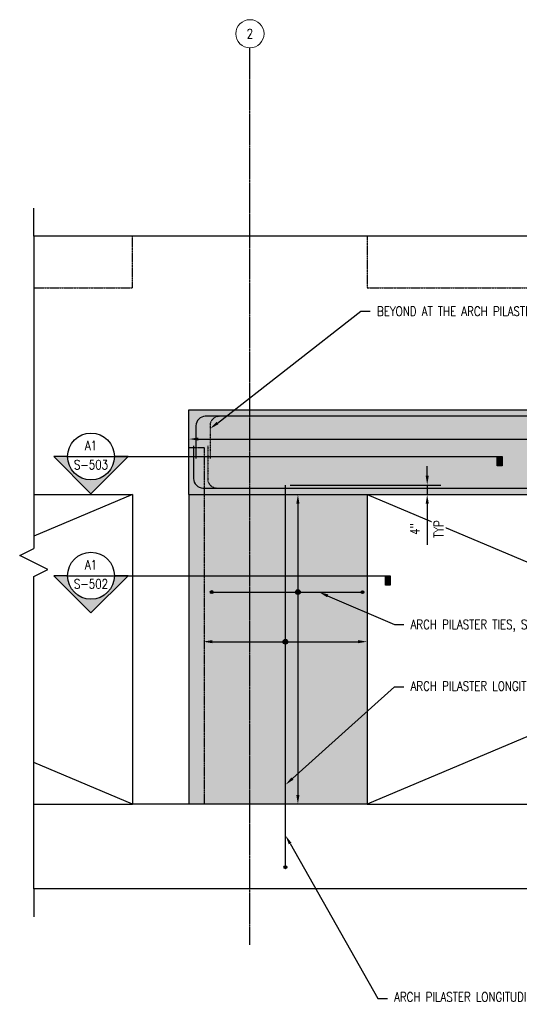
# Model space of a CAD drawing. Header units: inches. Extents: x 504 to 3699, y -85 to 334.
# Tile 1 of 3: x 504 to 716, y -85 to 334. Entities that reach past the tile are written whole.
import ezdxf
from ezdxf import colors
from ezdxf.entities.mleader import LeaderData, LeaderLine
from ezdxf.enums import TextEntityAlignment as Align
from ezdxf.math import Vec2, Vec3

# ---------------------------------------------------------------- set-up
doc = ezdxf.new("R2010")
doc.units = ezdxf.units.IN
doc.header["$MEASUREMENT"] = 0
doc.linetypes.add('CENTER2', pattern=[1.125, 0.75, -0.125, 0.125, -0.125])
doc.linetypes.add('Dash', pattern=[0.25, 0.125, -0.125])
for name, color, linetype, lineweight in [('A-DETL', 90, 'Continuous', 9), ('A-FLOR', 5, 'Continuous', 18), ('A-FLOR-HDLN', 1, 'Dash', 18), ('A-WALL', 4, 'Continuous', 18), ('G-ANNO-SYMB', 2, 'Continuous', 25), ('S-ANNO-SYMB', 2, 'Continuous', 25), ('S-BEAM', 12, 'Continuous', 9), ('S-COLS', 2, 'Continuous', 9), ('S-GRID', 1, 'CENTER2', 18), ('S-GRID-IDEN', 1, 'Continuous', 9)]:
    doc.layers.add(name, color=color, linetype=linetype, lineweight=lineweight)
for name, color, linetype in [('A-DETL-THIN', 1, 'Continuous'), ('G-ANNO-TTLB', 7, 'Continuous'), ('S-ANNO-NOTE', 2, 'Continuous'), ('S-ANNO-TEXT', 2, 'Continuous'), ('S-REIN-RBAR', 4, 'Continuous')]:
    doc.layers.add(name, color=color, linetype=linetype)
doc.layers.add('S-BEAM-HTCH-PRPT', color=252, linetype='Continuous', transparency=0.7)
doc.styles.add('Annotative', font='romans.shx', dxfattribs={"width": 0.8, "height": 0.125})
doc.styles.add('Arial', font='romans.shx', dxfattribs={"width": 0.8})
doc.styles.add('ROMANS', font='romans.shx', dxfattribs={"width": 0.8})
doc.dimstyles.new('Annotative', dxfattribs={"dimscale": 0, "dimtxt": 0.125, "dimasz": 0.125, "dimexe": 0.18, "dimexo": 0.0625, "dimgap": 0.09, "dimtad": 1, "dimdec": 3, "dimzin": 3, "dimdsep": 46, "dimlunit": 4, "dimtxsty": 'Annotative', "dimcen": 0.09, "dimclrt": 2, "dimazin": 2, "dimtfac": 1, "dimtdec": 3, "dimtmove": 0, "dimatfit": 0, "dimfxl": 1, "dimtfill": 1, "dimfrac": 2, "dimtolj": 1, "dimtzin": 0, "dimarcsym": 0})

# ---------------------------------------------------------------- blocks, each defined once
blk = doc.blocks.new('032100_ReinforcementBar-Section - _ 10-702371-ARCH BEAM TO ARCH PILASTER REINFORCEMENT ELEVATION')
h = blk.add_hatch(color=256)
h.dxf.hatch_style = 1
h.paths.add_polyline_path([(618.59, -26.84, 1), (619.84, -26.84, 1)])
blk.add_circle((619.21, -26.84), 0.625)
blk = doc.blocks.new('032100_ReinforcementBar-Section - _ 10-1678638-ARCH BEAM TO ARCH PILASTER REINFORCEMENT ELEVATION')
h = blk.add_hatch(color=256)
h.dxf.hatch_style = 1
h.paths.add_polyline_path([(645.67, 90.37, 1), (644.42, 90.37, 1)])
blk.add_circle((645.04, 90.37), 0.625)
blk = doc.blocks.new('Grid - Circle 3_8_-570341-ARCH BEAM TO ARCH PILASTER REINFORCEMENT ELEVATION')
at = {"layer": 'S-GRID-IDEN'}
blk.add_circle((604.08, 328.25), 6, dxfattribs=at)
blk = doc.blocks.new('HDR-Si_Dot-Symbol - Dot-HDR-1675454-ARCH BEAM TO ARCH PILASTER REINFORCEMENT ELEVATION')
h = blk.add_hatch(color=256)
h.dxf.hatch_style = 1
h.paths.add_polyline_path([(813.39, 155.59, 1), (815.39, 155.59, 1)])
blk.add_circle((814.39, 155.59), 1)
blk = doc.blocks.new('*D18')
at = {"layer": 'Defpoints', "color": 0, "transparency": 16777216}
for p in [(575.69, 158.78), (1039.69, 158.78), (1039.69, 155.59)]:
    blk.add_point(p, dxfattribs=at)
at = {"layer": 'S-REIN-RBAR', "color": 0, "lineweight": -2, "transparency": 16777216}
blk.add_line((579.69, 155.59), (1035.69, 155.59), dxfattribs=at)
at = {"layer": 'S-REIN-RBAR', "color": 0, "transparency": 16777216}
for points in [[(579.69, 156.26), (579.69, 154.92), (575.69, 155.59)], [(1035.69, 156.26), (1035.69, 154.92), (1039.69, 155.59)]]:
    blk.add_solid(points, dxfattribs=at)
blk = doc.blocks.new('*D17')
at = {"layer": 'Defpoints', "color": 0, "transparency": 16777216}
for p in [(625.17, 132), (625.17, 0), (622.13, 0)]:
    blk.add_point(p, dxfattribs=at)
at = {"layer": 'S-REIN-RBAR', "color": 0, "lineweight": -2, "transparency": 16777216}
blk.add_line((622.13, 128), (622.13, 4), dxfattribs=at)
at = {"layer": 'S-REIN-RBAR', "color": 0, "transparency": 16777216}
for points in [[(621.46, 128), (622.79, 128), (622.13, 132)], [(621.46, 4), (622.79, 4), (622.13, 0)]]:
    blk.add_solid(points, dxfattribs=at)
blk = doc.blocks.new('*D14')
at = {"layer": 'Defpoints', "color": 0, "transparency": 16777216}
for p in [(581.69, 71.89), (651.69, 71.89), (651.69, 69.26)]:
    blk.add_point(p, dxfattribs=at)
at = {"layer": 'S-REIN-RBAR', "color": 0, "lineweight": -2, "transparency": 16777216}
blk.add_line((585.69, 69.26), (647.69, 69.26), dxfattribs=at)
at = {"layer": 'S-REIN-RBAR', "color": 0, "transparency": 16777216}
for points in [[(585.69, 69.93), (585.69, 68.6), (581.69, 69.26)], [(647.69, 69.93), (647.69, 68.6), (651.69, 69.26)]]:
    blk.add_solid(points, dxfattribs=at)
blk = doc.blocks.new('*U29')
at = {"lineweight": -3}
h = blk.add_hatch(color=256, dxfattribs=at)
edge = h.paths.add_edge_path()
edge.add_line((-0.312, 0), (-0.495, 0))
edge.add_line((-0.495, 0), (0, -0.495))
edge.add_line((0, -0.495), (0.495, 0))
edge.add_line((0.495, 0), (0.312, 0))
edge.add_arc((0, 0), 0.312, 180, 360, ccw=False)
blk.add_hatch(color=256, dxfattribs=at).paths.add_polyline_path([(3.919, 0), (3.982, 0), (3.982, -0.125), (3.919, -0.125)])
for p, q in [((-0.312, 0), (0.312, 0)), ((0.495, 0), (0, -0.495)), ((0, -0.495), (-0.495, 0))]:
    blk.add_line(p, q, dxfattribs=at)
at = {"linetype": 'Continuous', "lineweight": -3}
blk.add_line((0.312, 0), (3.982, 0), dxfattribs=at)
at = {"lineweight": -3, "flags": 128}
blk.add_lwpolyline([(-0.312, 0), (-0.495, 0), (0, -0.495), (0.495, 0), (0.312, 0, -1), (-0.312, 0)], format="xyb", close=True, dxfattribs=at)
blk.add_lwpolyline([(3.919, 0), (3.982, 0), (3.982, -0.125), (3.919, -0.125), (3.919, 0)], close=True, dxfattribs=at)
blk.add_lwpolyline([(-0.312, -0.016), (-0.312, -0.016)], dxfattribs=at)
blk.add_lwpolyline([(-0.312, -0.016), (-0.312, -0.016)], dxfattribs=at)
at = {"lineweight": -3}
blk.add_circle((0, 0), 0.312, dxfattribs=at)
at = {"linetype": 'Continuous', "lineweight": -3, "style": 'Arial'}
blk.add_attdef('X#', text='', height=0.0938, dxfattribs=at).set_placement((0, 0.047), align=Align.BOTTOM_CENTER)
blk.add_attdef('X-###', text='', height=0.0938, dxfattribs=at).set_placement((0, -0.047), align=Align.TOP_CENTER)
blk = doc.blocks.new('*U24')
for p, q in [((0.5, 1), (-0.5, -1)), ((1, 0), (0.5, 1)), ((-23.167, 0), (-25.167, 0)), ((-23.167, 0), (-1, 0)), ((-0.5, -1), (-1, 0)), ((23.167, 0), (1, 0)), ((23.167, 0), (25.167, 0))]:
    blk.add_line(p, q)
blk = doc.blocks.new('*U30')
at = {"lineweight": -3}
h = blk.add_hatch(color=256, dxfattribs=at)
edge = h.paths.add_edge_path()
edge.add_line((-0.312, 0), (-0.495, 0))
edge.add_line((-0.495, 0), (0, -0.495))
edge.add_line((0, -0.495), (0.495, 0))
edge.add_line((0.495, 0), (0.312, 0))
edge.add_arc((0, 0), 0.312, 180, 360, ccw=False)
blk.add_hatch(color=256, dxfattribs=at).paths.add_polyline_path([(5.41, 0), (5.473, 0), (5.473, -0.125), (5.41, -0.125)])
for p, q in [((-0.312, 0), (0.312, 0)), ((0.495, 0), (0, -0.495)), ((0, -0.495), (-0.495, 0))]:
    blk.add_line(p, q, dxfattribs=at)
at = {"linetype": 'Continuous', "lineweight": -3}
blk.add_line((0.312, 0), (5.473, 0), dxfattribs=at)
at = {"lineweight": -3, "flags": 128}
blk.add_lwpolyline([(-0.312, 0), (-0.495, 0), (0, -0.495), (0.495, 0), (0.312, 0, -1), (-0.312, 0)], format="xyb", close=True, dxfattribs=at)
blk.add_lwpolyline([(5.41, 0), (5.473, 0), (5.473, -0.125), (5.41, -0.125), (5.41, 0)], close=True, dxfattribs=at)
blk.add_lwpolyline([(-0.312, -0.016), (-0.312, -0.016)], dxfattribs=at)
blk.add_lwpolyline([(-0.312, -0.016), (-0.312, -0.016)], dxfattribs=at)
at = {"lineweight": -3}
blk.add_circle((0, 0), 0.312, dxfattribs=at)
at = {"linetype": 'Continuous', "lineweight": -3, "style": 'Arial'}
blk.add_attdef('X#', text='', height=0.0938, dxfattribs=at).set_placement((0, 0.047), align=Align.BOTTOM_CENTER)
blk.add_attdef('X-###', text='', height=0.0938, dxfattribs=at).set_placement((0, -0.047), align=Align.TOP_CENTER)
blk = doc.blocks.new('*D31')
at = {"layer": 'Defpoints', "color": 0, "transparency": 16777216}
for p in [(616.82, 136), (663.87, 132), (677.22, 132)]:
    blk.add_point(p, dxfattribs=at)
at = {"layer": 'G-ANNO-TTLB', "color": 0, "lineweight": -2, "transparency": 16777216}
for p, q in [((677.22, 140), (677.22, 144)), ((618.82, 136), (682.98, 136)), ((677.22, 136), (677.22, 132)), ((665.87, 132), (682.98, 132)), ((677.22, 128), (677.22, 110.47))]:
    blk.add_line(p, q, dxfattribs=at)
at = {"layer": 'G-ANNO-TTLB', "color": 0, "transparency": 16777216}
for points in [[(676.56, 140), (677.89, 140), (677.22, 136)], [(676.56, 128), (677.89, 128), (677.22, 132)]]:
    blk.add_solid(points, dxfattribs=at)
at = {"layer": 'G-ANNO-TTLB', "color": 2, "transparency": 16777216, "insert": (671.96, 117.23), "char_height": 4, "attachment_point": 5, "rotation": 90, "style": 'Annotative', "bg_fill": 3, "box_fill_scale": 1.25, "bg_fill_color": 256, "bg_fill_true_color": 13158600, "bg_fill_transparency": 0}
blk.add_mtext('\\A1;4"', dxfattribs=at)
at = {"layer": 'G-ANNO-TTLB', "color": 2, "transparency": 16777216, "insert": (682.1, 117.23), "char_height": 4, "attachment_point": 5, "rotation": 90, "style": 'Annotative', "bg_fill": 3, "box_fill_scale": 1.25, "bg_fill_color": 256, "bg_fill_true_color": 13158600, "bg_fill_transparency": 0}
blk.add_mtext('\\A1;TYP', dxfattribs=at)

msp = doc.modelspace()

# ---------------------------------------------------------------- hatches: boundary and pattern name
at = {"layer": 'S-BEAM-HTCH-PRPT', "transparency": 33554559}
h = msp.add_hatch(color=256, dxfattribs=at)
h.dxf.hatch_style = 1
h.paths.add_polyline_path([(575.6861, 132), (987.6861, 132), (987.6861, 168), (575.6861, 168)])
h = msp.add_hatch(color=256, dxfattribs=at)
h.dxf.hatch_style = 1
h.paths.add_polyline_path([(575.6861, 0), (651.6861, 0), (651.6861, 132), (575.6861, 132)])

# ---------------------------------------------------------------- linework, layer by layer
at = {"layer": 'A-DETL', "lineweight": -3}
for p, q in [((1032.6861, 165.2719), (582.6861, 165.2719)), ((578.6861, 161.2719), (578.6861, 147.2719)), ((577.6861, 152.7281), (577.6861, 138.7281)), ((581.6861, 134.7281), (1033.6861, 134.7281))]:
    msp.add_line(p, q, dxfattribs=at)
at = {"layer": 'A-DETL', "linetype": 'Dash', "lineweight": -3, "ltscale": 0.5}
for points in [[(588.6861, 165.2719, 0.41421356), (584.6861, 161.2719), (584.6861, 147.2719)], [(583.6861, 152.7281), (583.6861, 138.7281, 0.41421356), (587.6861, 134.7281)]]:
    msp.add_lwpolyline(points, format="xyb", dxfattribs=at)
at = {"layer": 'A-DETL', "lineweight": -3}
for centre, start, end in [((582.6861, 161.2719), 90, 180), ((581.6861, 138.7281), 180, 270)]:
    msp.add_arc(centre, 4, start, end, dxfattribs=at)
at = {"layer": 'A-DETL-THIN', "lineweight": -3}
for p, q in [((551.6861, 132), (509.5949, 114.1922)), ((651.6861, 132), (963.6861, 0)), ((963.6861, 132), (651.6861, 0)), ((551.6861, 0), (509.5949, 17.8078))]:
    msp.add_line(p, q, dxfattribs=at)
at = {"layer": 'A-FLOR', "lineweight": -3}
for p, q in [((509.5949, 0), (551.6861, 0)), ((651.6861, 0), (963.6861, 0)), ((1137.8609, -36), (509.5949, -36))]:
    msp.add_line(p, q, dxfattribs=at)
at = {"layer": 'A-FLOR-HDLN', "lineweight": -3}
for p, q in [((551.6861, 220), (551.6861, 242)), ((651.6861, 242), (651.6861, 220)), ((509.5949, 220), (551.6861, 220)), ((651.6861, 220), (963.6861, 220))]:
    msp.add_line(p, q, dxfattribs=at)
at = {"layer": 'A-WALL', "color": 2, "lineweight": -3}
for p, q in [((551.6861, 242), (509.5949, 242)), ((963.6861, 242), (651.6861, 242))]:
    msp.add_line(p, q, dxfattribs=at)
at = {"layer": 'S-BEAM', "lineweight": -3}
for p, q in [((575.6861, 132), (575.6861, 168)), ((575.6861, 168), (1039.6861, 168)), ((509.5949, 132), (551.6861, 132)), ((575.6861, 132), (581.6861, 132)), ((575.6861, 132), (651.6861, 132)), ((651.6861, 132), (963.6861, 132))]:
    msp.add_line(p, q, dxfattribs=at)
at = {"layer": 'S-COLS', "lineweight": -3}
for p, q in [((651.6861, 242), (551.6861, 242)), ((551.6861, 132), (551.6861, 0)), ((575.6861, 132), (575.6861, 0)), ((651.6861, 132), (651.6861, 0)), ((651.6861, 0), (551.6861, 0))]:
    msp.add_line(p, q, dxfattribs=at)
at = {"layer": 'S-COLS', "linetype": 'Dash', "lineweight": -3}
msp.add_lwpolyline([(575.6861, 152), (582.1861, 152), (582.1861, 0)], dxfattribs=at)
at = {"layer": 'S-GRID', "lineweight": -3}
msp.add_line((601.6861, -59.8988), (601.6861, 322.25), dxfattribs=at)
at = {"layer": 'S-REIN-RBAR', "lineweight": -3}
msp.add_line((585.4361, 90.3743), (649.027, 90.3743), dxfattribs=at)

# ---------------------------------------------------------------- block references
at = {"layer": 'A-DETL-THIN', "xscale": 6, "yscale": 6, "zscale": 6, "rotation": 270}
msp.add_blockref('*U24', (509.5949, 103), dxfattribs=at)
at = {"layer": 'G-ANNO-SYMB', "lineweight": -3}
ref = msp.add_blockref('*U30', (533.9766, 148.1538), dxfattribs=dict(at, xscale=32, yscale=32, zscale=32))
ref.add_attrib('X-###', 'S-503', dxfattribs={"layer": 'S-ANNO-SYMB', "color": 1, "linetype": 'Continuous', "lineweight": -2, "height": 4, "style": 'ROMANS', "width": 0.8}).set_placement((533.9766, 146.6538), align=Align.TOP_CENTER)
ref.add_attrib('X#', 'A1', dxfattribs={"layer": 'S-ANNO-TEXT', "color": 1, "linetype": 'Continuous', "lineweight": -2, "height": 4, "style": 'ROMANS', "width": 0.8}).set_placement((533.9766, 149.6538), align=Align.BOTTOM_CENTER)
ref = msp.add_blockref('*U29', (533.9766, 97.3528), dxfattribs=dict(at, xscale=32, yscale=32, zscale=32))
ref.add_attrib('X-###', 'S-502', dxfattribs={"layer": 'S-ANNO-SYMB', "color": 1, "linetype": 'Continuous', "lineweight": -2, "height": 4, "style": 'ROMANS', "width": 0.8}).set_placement((533.9766, 95.8528), align=Align.TOP_CENTER)
ref.add_attrib('X#', 'A1', dxfattribs={"layer": 'S-ANNO-TEXT', "color": 1, "linetype": 'Continuous', "lineweight": -2, "height": 4, "style": 'ROMANS', "width": 0.8}).set_placement((533.9766, 98.8528), align=Align.BOTTOM_CENTER)
at = {"layer": 'S-GRID-IDEN', "lineweight": -3}
msp.add_blockref('Grid - Circle 3_8_-570341-ARCH BEAM TO ARCH PILASTER REINFORCEMENT ELEVATION', (-2.3913, 0), dxfattribs=at)
at = {"layer": 'S-REIN-RBAR', "lineweight": -3}
for name, p in [('032100_ReinforcementBar-Section - _ 10-702371-ARCH BEAM TO ARCH PILASTER REINFORCEMENT ELEVATION', (-33.7779, 117.2162)), ('HDR-Si_Dot-Symbol - Dot-HDR-1675454-ARCH BEAM TO ARCH PILASTER REINFORCEMENT ELEVATION', (-192.2622, -65.2163)), ('032100_ReinforcementBar-Section - _ 10-1678638-ARCH BEAM TO ARCH PILASTER REINFORCEMENT ELEVATION', (4.6087, 0)), ('HDR-Si_Dot-Symbol - Dot-HDR-1675454-ARCH BEAM TO ARCH PILASTER REINFORCEMENT ELEVATION', (-197.5675, -86.3262)), ('032100_ReinforcementBar-Section - _ 10-702371-ARCH BEAM TO ARCH PILASTER REINFORCEMENT ELEVATION', (-2.3913, 0))]:
    msp.add_blockref(name, p, dxfattribs=at)

# ---------------------------------------------------------------- texts
at = {"layer": 'S-GRID-IDEN', "lineweight": -3, "insert": (601.6861, 328.25), "char_height": 4, "width": 4, "attachment_point": 5, "style": 'Annotative'}
msp.add_mtext('2', dxfattribs=at)

# ---------------------------------------------------------------- dimensions: what is measured, and where the dimension line sits
at = {"layer": 'S-REIN-RBAR', "lineweight": -3}
for base, p1, p2, picture, middle in [((1039.6861, 155.5906), (575.6861, 158.7795), (1039.6861, 158.7795), '*D18', (868.6077, 155.5906)), ((651.6861, 69.2644), (581.6861, 71.8913), (651.6861, 71.8913), '*D14', (616.8227, 69.2644))]:
    dim = msp.add_linear_dim(base=base, p1=p1, p2=p2, text=' ', dimstyle='Annotative', override={"dimpost": '\\X', "dimse1": 1, "dimse2": 1, "dimtfill": 0}, dxfattribs=at)
    dim.commit()
    dim.dimension.update_dxf_attribs({"geometry": picture, "text_midpoint": middle, "dimtype": 160})
dim = msp.add_linear_dim(base=(622.128, 0), p1=(625.1679, 132), p2=(625.1679, 0), angle=90, text=' ', dimstyle='Annotative', override={"dimpost": '\\X', "dimse1": 1, "dimse2": 1, "dimtfill": 0}, dxfattribs=at)
dim.commit()
dim.dimension.update_dxf_attribs({"geometry": '*D17', "text_midpoint": (622.128, 90.3743), "dimtype": 160, "text_rotation": 90})

# ---------------------------------------------------------------- leaders
at = {"layer": 'S-ANNO-NOTE', "lineweight": -3}
ml = msp.add_multileader_mtext('Standard', dxfattribs=at)
ml.set_content('BEYOND AT THE ARCH PILASTER POCKET, HOOKS ARE OFFSET AS SHOWN', color=256, style='Annotative')
ml.set_leader_properties(color=1, linetype='ByLayer', lineweight=-1)
ml.build(insert=Vec2(0, 0))
ml.multileader.update_dxf_attribs({"text_right_attachment_type": 3, "dogleg_length": 0.125, "scale": 32})
ctx = ml.context
ctx.base_point, ctx.scale, ctx.landing_gap_size, ctx.plane_origin = Vec3(652.9483, 210.0266), 32, 2.88, Vec3(590.5083, 227.1208)
ctx.right_attachment = 3
notes = []
notes.append((ctx, [(0, (1, 1, 0), (648.9483, 210.0266), (1, 0), 4, [(0, [(584.6861, 159.9559)], 0, [])])]))
ctx.mtext.insert, ctx.mtext.width, ctx.mtext.flow_direction = Vec3(655.8283, 212.0266), 73.287698, 5
ml = msp.add_multileader_mtext('Standard', dxfattribs=at)
ml.set_content('ARCH PILASTER TIES, SEE DETAILS', color=256, style='Annotative')
ml.set_leader_properties(color=1, linetype='ByLayer', lineweight=-1)
ml.build(insert=Vec2(0, 0))
ml.multileader.update_dxf_attribs({"text_right_attachment_type": 3, "dogleg_length": 0.125, "scale": 32})
ctx = ml.context
ctx.base_point, ctx.scale, ctx.landing_gap_size, ctx.plane_origin = Vec3(667.2461, 76.612), 32, 2.88, Vec3(604.8061, 93.7061)
ctx.right_attachment = 3
notes.append((ctx, [(0, (1, 1, 0), (663.2461, 76.612), (1, 0), 4, [(0, [(631.129, 90.3743)], 0, [])])]))
ctx.mtext.insert, ctx.mtext.width, ctx.mtext.flow_direction = Vec3(670.1261, 78.612), 73.287698, 5
ml = msp.add_multileader_mtext('Standard', dxfattribs=at)
ml.set_content('ARCH PILASTER LONGITUDINAL REINF, SEE DETAILS', color=256, style='Annotative')
ml.set_leader_properties(color=1, linetype='ByLayer', lineweight=-1)
ml.build(insert=Vec2(0, 0))
ml.multileader.update_dxf_attribs({"text_right_attachment_type": 3, "dogleg_length": 0.125, "scale": 32})
ctx = ml.context
ctx.base_point, ctx.scale, ctx.landing_gap_size, ctx.plane_origin = Vec3(667.2461, 49.9692), 32, 2.88, Vec3(604.8061, 67.0634)
ctx.right_attachment = 3
notes.append((ctx, [(0, (1, 1, 0), (663.2461, 49.9692), (1, 0), 4, [(0, [(616.8227, 8.2818)], 0, [])])]))
ctx.mtext.insert, ctx.mtext.width, ctx.mtext.flow_direction = Vec3(670.1261, 52.3501), 75.551211, 5
for ctx, leaders in notes:
    for number, flags, end, landing, length, lines in leaders:
        leader = LeaderData()
        leader.index, (leader.has_last_leader_line, leader.has_dogleg_vector, leader.attachment_direction) = number, flags
        leader.last_leader_point, leader.dogleg_vector, leader.dogleg_length = Vec3(end), Vec3(landing), length
        for number, points, colour, breaks in lines:
            line = LeaderLine()
            line.index, line.vertices, line.color, line.breaks = number, Vec3.list(points), colors.encode_raw_color(colour), breaks
            leader.lines.append(line)
        ctx.leaders.append(leader)

# ---------------------------------------------------------------- next in the draw order: leaders
ml = msp.add_multileader_mtext('Standard', dxfattribs=at)
ml.set_content('ARCH PILASTER LONGITUDINAL REINF W/ 90 DEG HOOK', color=256, style='Annotative')
ml.set_leader_properties(color=1, linetype='ByLayer', lineweight=-1)
ml.build(insert=Vec2(0, 0))
ml.multileader.update_dxf_attribs({"text_right_attachment_type": 3, "dogleg_length": 0.125, "scale": 32})
ctx = ml.context
ctx.base_point, ctx.scale, ctx.landing_gap_size, ctx.plane_origin = Vec3(660.2461, -82.7515), 32, 2.88, Vec3(604.8061, 45.5407)
ctx.right_attachment = 3
notes = []
notes.append((ctx, [(0, (1, 1, 0), (656.2461, -82.7515), (1, 0), 4, [(0, [(616.8227, -13.2408)], 0, [])])]))
ctx.mtext.insert, ctx.mtext.width, ctx.mtext.flow_direction = Vec3(663.1261, -80.0848), 86.580223, 5
ctx.mtext.has_bg_fill, ctx.mtext.bg_color, ctx.mtext.bg_scale_factor, ctx.mtext.bg_transparency, ctx.mtext.use_window_bg_color = 1, -1027028792, 1.5, 0, 1
for ctx, leaders in notes:
    for number, flags, end, landing, length, lines in leaders:
        leader = LeaderData()
        leader.index, (leader.has_last_leader_line, leader.has_dogleg_vector, leader.attachment_direction) = number, flags
        leader.last_leader_point, leader.dogleg_vector, leader.dogleg_length = Vec3(end), Vec3(landing), length
        for number, points, colour, breaks in lines:
            line = LeaderLine()
            line.index, line.vertices, line.color, line.breaks = number, Vec3.list(points), colors.encode_raw_color(colour), breaks
            leader.lines.append(line)
        ctx.leaders.append(leader)

# ---------------------------------------------------------------- next in the draw order: linework, layer by layer
at = {"layer": 'S-REIN-RBAR', "lineweight": -3}
msp.add_lwpolyline([(616.8227, -26.2169), (616.8227, 136)], dxfattribs=at)

# ---------------------------------------------------------------- next in the draw order: dimensions: what is measured, and where the dimension line sits
at = {"layer": 'G-ANNO-TTLB', "color": 1}
dim = msp.add_linear_dim(base=(677.2219, 132), p1=(616.8227, 136), p2=(663.8679, 132), angle=90, text='<>\\XTYP', dimstyle='Annotative', override={"dimpost": '\\X'}, dxfattribs=at)
dim.commit()
dim.dimension.update_dxf_attribs({"geometry": '*D31', "text_midpoint": (677.2219, 117.2343)})

doc.saveas('drawing.dxf')
